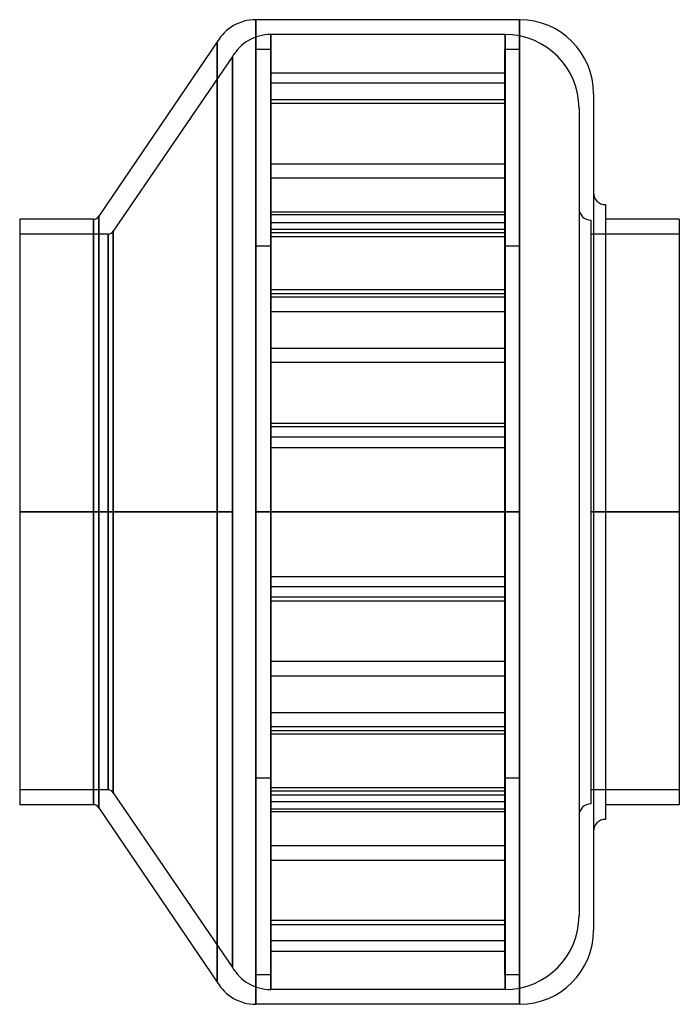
# Model space of a CAD drawing. Header units: millimetres. Extents: x -112 to 112, y -166 to 166.
import ezdxf

# ---------------------------------------------------------------- set-up
doc = ezdxf.new("R2010")
doc.units = ezdxf.units.MM
doc.layers.add('MAIN-1', color=7, linetype='Continuous')
doc.layers.add('MAIN-2', color=7, linetype='Continuous')

msp = doc.modelspace()

# ---------------------------------------------------------------- linework, layer by layer
at = {"layer": 'MAIN-1'}
for p, q in [((-31.7, 166.5), (-31.7, 0)), ((57.5, 166.5), (-31.7, 166.5)), ((57.5, 166.5), (57.5, 0)), ((-44.69, 159), (-84.77, 100)), ((-44.69, 159), (-44.69, 0)), ((82.5, 141.5), (82.5, -141.5)), ((86.5, 103.95), (86.5, 0)), ((-84.77, 100), (-84.77, 0)), ((-111.5, 99), (-111.5, 0)), ((-86.5, 99), (-111.5, 99)), ((-86.5, 99), (-86.5, 0)), ((111.5, 99), (86.5, 99)), ((111.5, 99), (111.5, 0)), ((-111.5, 0), (-111.5, -99)), ((-111.5, 0), (-86.5, 0)), ((-86.5, 0), (-86.5, -99)), ((-84.77, 0), (-44.69, 0)), ((-84.77, 0), (-84.77, -100)), ((-44.69, 0), (-44.69, -159)), ((-31.7, 0), (57.5, 0)), ((-31.7, 0), (-31.7, -166.5)), ((57.5, 0), (57.5, -166.5)), ((86.5, 0), (111.5, 0)), ((86.5, 0), (86.5, -103.95)), ((111.5, 0), (111.5, -99)), ((-86.5, -99), (-111.5, -99)), ((111.5, -99), (86.5, -99)), ((-84.77, -100), (-44.69, -159)), ((57.5, -166.5), (-31.7, -166.5))]:
    msp.add_line(p, q, dxfattribs=at)
for centre, radius, start, end in [((-31.7, 151.5), 15, 90, 150), ((57.5, 141.5), 25, 0, 90), ((86.5, 107.95), 4, 180, 270), ((-86.5, 101), 2, 270, 330), ((-86.5, -101), 2, 30, 90), ((86.5, -107.95), 4, 90, 180), ((57.5, -141.5), 25, 270, 0), ((-31.7, -151.5), 15, 210, 270)]:
    msp.add_arc(centre, radius, start, end, dxfattribs=at)
at = {"layer": 'MAIN-2'}
for p, q in [((-31.7, 0), (-31.7, 166.5)), ((57.5, 0), (57.5, 166.5)), ((-26.6, 161.5), (-26.6, 0)), ((-26.6, 0), (-26.6, 161.5)), ((52.6, 161.5), (-26.6, 161.5)), ((52.6, 161.5), (52.6, 0)), ((52.6, 0), (52.6, 161.5)), ((-44.69, 0), (-44.69, 159)), ((-39.59, 154), (-79.87, 95)), ((-39.59, 154), (-39.59, 0)), ((-39.59, 0), (-39.59, 154)), ((-31.7, 156.5), (-26.7, 156.5)), ((-31.7, -156.5), (-31.7, 156.5)), ((-26.7, 156.5), (-26.7, -156.5)), ((52.5, -156.5), (52.5, 156.5)), ((52.5, 156.5), (57.5, 156.5)), ((57.5, 156.5), (57.5, -156.5)), ((-26.7, 148.51), (52.5, 148.51)), ((52.5, 144.98), (-26.7, 144.98)), ((-26.7, 139.51), (52.5, 139.51)), ((52.5, 138.21), (-26.7, 138.21)), ((77.6, 136.5), (77.6, -136.5)), ((-26.7, 117.73), (52.5, 117.73)), ((52.5, 112.9), (-26.7, 112.9)), ((-84.77, 0), (-84.77, 100)), ((52.5, 101.42), (-26.7, 101.42)), ((52.5, 100.49), (-26.7, 100.49)), ((-86.5, 0), (-86.5, 99)), ((-26.7, 97.89), (52.5, 97.89)), ((81.6, 98.7), (81.6, 0)), ((-81.6, 94), (-111.5, 94)), ((-81.6, 0), (-81.6, 94)), ((-81.6, 94), (-81.6, 0)), ((-79.87, 0), (-79.87, 95)), ((-79.87, 95), (-79.87, 0)), ((-26.7, 95.66), (52.5, 95.66)), ((52.5, 94.41), (-26.7, 94.41)), ((111.5, 94), (81.6, 94)), ((-26.7, 93.12), (52.5, 93.12)), ((-26.7, 89.9), (-31.7, 89.9)), ((57.5, 89.9), (52.5, 89.9)), ((52.5, 75.18), (-26.7, 75.18)), ((-26.7, 73.88), (52.5, 73.88)), ((52.5, 72.63), (-26.7, 72.63)), ((-26.7, 67.8), (52.5, 67.8)), ((-26.7, 55.4), (52.5, 55.4)), ((52.5, 50.57), (-26.7, 50.57)), ((-26.7, 30.08), (52.5, 30.08)), ((52.5, 28.79), (-26.7, 28.79)), ((52.5, 25.31), (-26.7, 25.31)), ((-26.7, 21.78), (52.5, 21.78)), ((-26.7, 21.78), (52.5, 21.78)), ((-81.6, 0), (-111.5, 0)), ((-81.6, 0), (-81.6, -94)), ((-79.87, 0), (-79.87, -95)), ((-39.59, 0), (-79.87, 0)), ((-39.59, 0), (-39.59, -154)), ((-26.6, 0), (-26.6, -161.5)), ((0, 0), (-26.6, 0)), ((0, 0), (0, 0)), ((0, 0), (0, 0)), ((52.6, 0), (0, 0)), ((0, 0), (0, 0)), ((0, 0), (0, 0)), ((0, 0), (0, 0)), ((0, 0), (0, 0)), ((0, 0), (0, 0)), ((0, 0), (0, 0)), ((0, 0), (0, 0)), ((0, 0), (0, 0)), ((0, 0), (0, 0)), ((0, 0), (0, 0)), ((0, 0), (0, 0)), ((0, 0), (0, 0)), ((0, 0), (0, 0)), ((0, 0), (0, 0)), ((0, 0), (0, 0)), ((0, 0), (0, 0)), ((52.6, 0), (52.6, -161.5)), ((111.5, 0), (81.6, 0)), ((81.6, 0), (81.6, -98.7)), ((-86.5, 0), (-111.5, 0)), ((-111.5, 0), (-81.6, 0)), ((-86.5, -99), (-86.5, 0)), ((-84.77, -100), (-84.77, 0)), ((-44.69, 0), (-84.77, 0)), ((-81.6, -94), (-81.6, 0)), ((-79.87, 0), (-39.59, 0)), ((-79.87, -95), (-79.87, 0)), ((-44.69, -159), (-44.69, 0)), ((-39.59, -154), (-39.59, 0)), ((-31.7, -166.5), (-31.7, 0)), ((0, 0), (-31.7, 0)), ((-26.6, 0), (0, 0)), ((-26.6, -161.5), (-26.6, 0)), ((57.5, 0), (0, 0)), ((0, 0), (0, 0)), ((0, 0), (0, 0)), ((0, 0), (0, 0)), ((0, 0), (0, 0)), ((0, 0), (0, 0)), ((0, 0), (0, 0)), ((0, 0), (0, 0)), ((0, 0), (0, 0)), ((0, 0), (0, 0)), ((0, 0), (0, 0)), ((0, 0), (0, 0)), ((0, 0), (0, 0)), ((0, 0), (0, 0)), ((0, 0), (0, 0)), ((0, 0), (0, 0)), ((0, 0), (52.6, 0)), ((0, 0), (0, 0)), ((0, 0), (0, 0)), ((0, 0), (0, 0)), ((0, 0), (0, 0)), ((52.6, -161.5), (52.6, 0)), ((57.5, -166.5), (57.5, 0)), ((81.6, 0), (111.5, 0)), ((111.5, 0), (86.5, 0)), ((-26.7, -21.78), (52.5, -21.78)), ((-26.7, -21.78), (52.5, -21.78)), ((52.5, -25.31), (-26.7, -25.31)), ((52.5, -25.31), (-26.7, -25.31)), ((52.5, -28.79), (-26.7, -28.79)), ((-26.7, -30.08), (52.5, -30.08)), ((52.5, -50.57), (-26.7, -50.57)), ((-26.7, -55.4), (52.5, -55.4)), ((-26.7, -67.8), (52.5, -67.8)), ((52.5, -72.63), (-26.7, -72.63)), ((-26.7, -73.88), (52.5, -73.88)), ((52.5, -75.18), (-26.7, -75.18)), ((-31.7, -89.9), (-26.7, -89.9)), ((52.5, -89.9), (57.5, -89.9)), ((-26.7, -93.12), (52.5, -93.12)), ((-81.6, -94), (-111.5, -94)), ((-79.87, -95), (-39.59, -154)), ((52.5, -94.41), (-26.7, -94.41)), ((-26.7, -95.66), (52.5, -95.66)), ((111.5, -94), (81.6, -94)), ((-26.7, -97.89), (52.5, -97.89)), ((52.5, -100.49), (-26.7, -100.49)), ((52.5, -101.42), (-26.7, -101.42)), ((52.5, -112.9), (-26.7, -112.9)), ((-26.7, -117.73), (52.5, -117.73)), ((52.5, -138.21), (-26.7, -138.21)), ((-26.7, -139.51), (52.5, -139.51)), ((52.5, -144.98), (-26.7, -144.98)), ((-26.7, -148.51), (52.5, -148.51)), ((-26.7, -156.5), (-31.7, -156.5)), ((57.5, -156.5), (52.5, -156.5)), ((52.6, -161.5), (-26.6, -161.5))]:
    msp.add_line(p, q, dxfattribs=at)
for centre, radius, start, end in [((-26.6, 146.5), 15, 90, 150), ((52.6, 136.5), 25, 0, 90), ((81.6, 102.7), 4, 180, 270), ((-81.6, 96), 2, 270, 330), ((-81.6, -96), 2, 30, 90), ((81.6, -102.7), 4, 90, 180), ((52.6, -136.5), 25, 270, 0), ((-26.6, -146.5), 15, 210, 270)]:
    msp.add_arc(centre, radius, start, end, dxfattribs=at)

doc.saveas('drawing.dxf')
